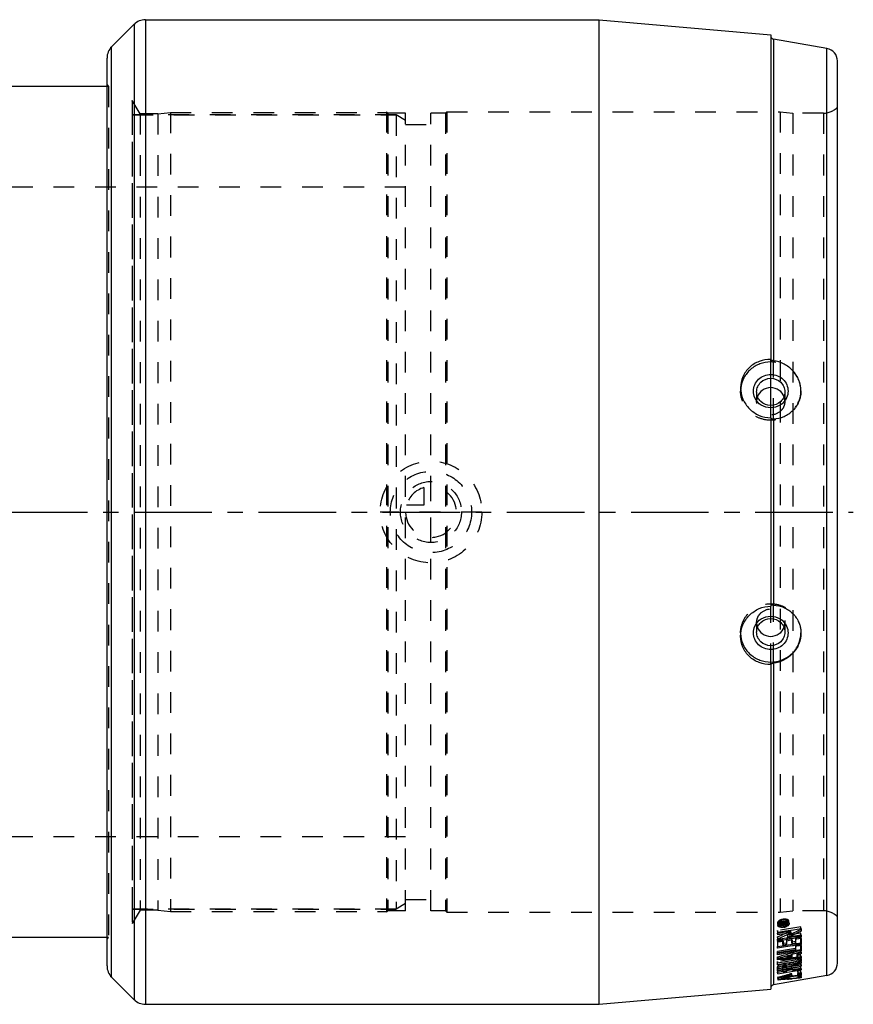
# Model space of a CAD drawing. Header units: millimetres. Extents: x 113 to 887, y 272 to 732.
# Tile 3 of 3: x 624 to 887, y 272 to 582. Entities that reach past the tile are written whole.
import ezdxf

# ---------------------------------------------------------------- set-up
doc = ezdxf.new("R2010")
doc.units = ezdxf.units.MM
doc.header["$LTSCALE"] = 65.185185
doc.linetypes.add('CENTER', pattern=[0.6, 0.375, -0.075, 0.075, -0.075])
doc.linetypes.add('HIDDEN', pattern=[0.2, 0.1, -0.1])
for name, color, linetype in [('FASEN', 7, 'CONTINUOUS'), ('KOERPER', 7, 'CONTINUOUS'), ('KONST.EL_MIT_GEO', 7, 'CONTINUOUS'), ('KURVEN', 7, 'CONTINUOUS'), ('L1', 7, 'CONTINUOUS')]:
    doc.layers.add(name, color=color, linetype=linetype)

msp = doc.modelspace()

# ---------------------------------------------------------------- linework, layer by layer
at = {"layer": 'FASEN', "color": 8, "linetype": 'HIDDEN'}
for p, q in [((660, 552), (743, 552)), ((746, 550.27), (743, 552)), ((743, 552), (743, 302)), ((660, 302), (743, 302)), ((746, 303.73), (743, 302))]:
    msp.add_line(p, q, dxfattribs=at)
at = {"layer": 'KOERPER', "color": 7, "linetype": 'Continuous'}
for p, q in [((652, 561), (620, 561)), ((652, 293), (348, 293))]:
    msp.add_line(p, q, dxfattribs=at)
at = {"layer": 'KOERPER', "color": 8, "linetype": 'HIDDEN'}
for p, q in [((652.48, 561), (652, 561)), ((652.48, 293), (652, 293))]:
    msp.add_line(p, q, dxfattribs=at)
at = {"layer": 'KOERPER', "color": 2, "linetype": 'CENTER'}
msp.add_line((861, 456.85), (861, 472.12), dxfattribs=at)
at = {"layer": 'KONST.EL_MIT_GEO', "color": 7, "linetype": 'Continuous'}
for p, q in [((660.54, 580.54), (653.46, 573.46)), ((660.54, 580.54), (660.54, 273.46)), ((664.07, 582), (807, 582)), ((664.07, 582), (664.07, 272)), ((807, 582), (861, 577.28)), ((807, 272), (807, 582)), ((861, 577.28), (861, 474.89)), ((878.69, 572.94), (861.83, 575.91)), ((861.83, 575.91), (861.83, 474.61)), ((653.46, 280.54), (653.46, 573.46)), ((878.69, 281.06), (878.69, 572.94)), ((652, 284.07), (652, 569.93)), ((882, 285), (882, 569)), ((861, 456.64), (861, 397.36)), ((861.83, 456.32), (861.83, 397.68)), ((861, 379.11), (861, 276.72)), ((861.83, 379.39), (861.83, 278.09)), ((866.43, 297.42), (866.31, 297.98)), ((864.44, 294.79), (863.21, 294.6)), ((863.21, 294.47), (863.21, 294.6)), ((863.23, 294.45), (867.32, 295.09)), ((863.54, 297.41), (863.65, 296.87)), ((864.06, 296.79), (864.06, 296.99)), ((864.39, 296.84), (864.06, 296.79)), ((864.34, 296.97), (864.3, 297.21)), ((864.34, 297.04), (864.34, 296.97)), ((864.53, 297), (864.34, 296.97)), ((864.71, 296.89), (864.39, 296.84)), ((865.67, 294.98), (864.44, 294.79)), ((864.48, 297.13), (864.46, 297.25)), ((864.76, 297.31), (864.48, 297.26)), ((864.76, 297.17), (864.48, 297.13)), ((864.71, 297.03), (864.53, 297)), ((864.9, 297.05), (864.71, 297.03)), ((865.36, 296.99), (864.71, 296.89)), ((864.76, 297.17), (864.73, 297.3)), ((864.9, 297.12), (864.86, 297.33)), ((864.9, 297.05), (864.9, 297.12)), ((865.08, 297.28), (865.24, 297.32)), ((865.18, 297.1), (865.15, 297.29)), ((865.27, 297.19), (865.18, 297.16)), ((865.18, 297.16), (865.18, 297.1)), ((865.32, 297.12), (865.18, 297.1)), ((865.24, 297.32), (865.39, 297.36)), ((865.6, 297.27), (865.27, 297.19)), ((865.59, 297.16), (865.32, 297.12)), ((865.69, 297.04), (865.36, 296.99)), ((865.39, 297.36), (865.55, 297.4)), ((865.55, 297.4), (865.7, 297.44)), ((866.01, 297.22), (865.59, 297.16)), ((866.01, 297.38), (865.6, 297.27)), ((868.14, 295.36), (865.67, 294.98)), ((866.01, 297.09), (865.69, 297.04)), ((865.7, 297.44), (865.86, 297.48)), ((865.86, 297.48), (866.02, 297.52)), ((866.01, 297.38), (865.99, 297.52)), ((866.01, 297.09), (865.99, 297.22)), ((866.02, 297.52), (866.01, 297.38)), ((866.01, 297.22), (866.01, 297.09)), ((867.44, 294.49), (867.32, 295.09)), ((868.12, 294.54), (869.06, 294.96)), ((869.37, 295.55), (868.14, 295.36)), ((870.48, 295.73), (869.37, 295.55)), ((870.47, 295.58), (870.47, 295.73)), ((870.6, 295.75), (870.48, 295.73)), ((870.6, 295.75), (870.59, 294.99)), ((863.19, 291.93), (863.2, 292.29)), ((864.43, 292.13), (863.19, 291.93)), ((863.75, 291.67), (863.19, 291.58)), ((863.19, 291.36), (863.19, 291.58)), ((863.2, 293.83), (863.21, 294.47)), ((864.62, 294.05), (863.2, 293.83)), ((863.2, 292.53), (863.2, 292.65)), ((863.2, 292.29), (863.2, 292.53)), ((863.22, 292.5), (870.47, 293.66)), ((864.03, 291.71), (863.75, 291.67)), ((864.86, 291.85), (864.03, 291.71)), ((865.66, 292.33), (864.43, 292.13)), ((867.44, 294.49), (864.62, 294.05)), ((864.76, 291.11), (864.76, 291.83)), ((865.08, 293.47), (865.55, 293.67)), ((866.46, 292.45), (865.66, 292.33)), ((866.04, 290.78), (866.05, 291.92)), ((866.88, 292.05), (866.05, 291.92)), ((866.35, 293.15), (866.24, 293.72)), ((866.82, 293.36), (866.35, 293.15)), ((867.06, 293.27), (866.35, 293.15)), ((866.89, 292.52), (866.46, 292.45)), ((867.75, 293.76), (866.82, 293.36)), ((867.72, 292.19), (866.88, 292.05)), ((868.12, 292.72), (866.89, 292.52)), ((866.96, 294.29), (867.44, 294.49)), ((867.76, 293.38), (867.06, 293.27)), ((867.62, 291.57), (867.62, 292.17)), ((867.72, 292.19), (867.71, 291.05)), ((869.17, 293.6), (867.76, 293.38)), ((869.35, 292.91), (868.12, 292.72)), ((869.18, 292.54), (868.91, 292.49)), ((869.88, 293.71), (869.17, 293.6)), ((869.74, 292.63), (869.18, 292.54)), ((870.58, 293.11), (869.35, 292.91)), ((870.02, 292.67), (869.74, 292.63)), ((870.58, 293.82), (869.88, 293.71)), ((870.58, 292.76), (870.02, 292.67)), ((870.47, 293.66), (870.47, 293.81)), ((870.47, 291.36), (870.47, 292.74)), ((870.58, 293.82), (870.58, 293.11)), ((864.41, 289.86), (863.18, 289.66)), ((868.89, 289.13), (863.18, 288.19)), ((870.56, 288.81), (863.18, 287.59)), ((863.19, 290.18), (870.47, 291.36)), ((863.2, 288.08), (870.47, 289.28)), ((865.65, 290.06), (864.41, 289.86)), ((866.04, 290.78), (864.86, 290.59)), ((867.82, 290.41), (865.65, 290.06)), ((868.9, 291.24), (867.71, 291.05)), ((868.11, 290.46), (867.82, 290.41)), ((868.84, 290.58), (868.11, 290.46)), ((869, 290.61), (868.84, 290.58)), ((869.05, 290.29), (868.9, 290.27)), ((869.34, 290.66), (869, 290.61)), ((869.17, 290.31), (869.05, 290.29)), ((869.73, 290.4), (869.17, 290.31)), ((870.57, 290.86), (869.34, 290.66)), ((869.55, 288.14), (870.47, 288.39)), ((870.01, 290.45), (869.73, 290.4)), ((869.74, 288.29), (870.41, 288.48)), ((870.57, 290.54), (870.01, 290.45)), ((870.41, 288.48), (870.56, 288.52)), ((870.47, 289.28), (870.47, 290.52)), ((870.47, 288.39), (870.47, 288.49)), ((870.56, 288.52), (870.56, 287.92)), ((863.09, 286.44), (863.91, 286.49)), ((863.17, 286.48), (864.81, 286.93)), ((863.17, 285.98), (863.17, 286.48)), ((870.56, 286.21), (863.17, 284.97)), ((864.81, 286.08), (863.17, 285.98)), ((870.56, 285.72), (863.17, 284.48)), ((863.18, 287.59), (863.18, 288.19)), ((863.91, 286.49), (864.73, 286.55)), ((865.63, 286.13), (864.81, 286.08)), ((866.45, 286.19), (865.63, 286.13)), ((866.21, 286.73), (866.12, 287.2)), ((866.37, 286.65), (868.01, 286.76)), ((866.45, 287.38), (867.28, 287.61)), ((867.27, 286.24), (866.45, 286.19)), ((868.09, 286.3), (867.27, 286.24)), ((867.28, 287.61), (868.1, 287.84)), ((867.45, 286.81), (867.7, 286.82)), ((867.5, 287.58), (867.62, 287.61)), ((867.7, 287.14), (867.62, 287.61)), ((867.7, 286.82), (867.7, 287.14)), ((868.01, 286.76), (868.83, 286.82)), ((868.92, 286.35), (868.09, 286.3)), ((868.1, 287.84), (868.92, 288.06)), ((868.83, 286.82), (869.65, 286.88)), ((868.92, 288.06), (869.74, 288.29)), ((870.56, 286.46), (868.92, 286.35)), ((869.29, 288.07), (869.55, 288.14)), ((869.38, 287.6), (869.29, 288.07)), ((869.29, 287.4), (869.29, 287.77)), ((869.38, 287.6), (869.37, 286.93)), ((869.37, 286.93), (869.97, 286.97)), ((869.57, 287.65), (869.38, 287.6)), ((869.38, 285.13), (870.42, 285.45)), ((870.56, 287.92), (869.57, 287.65)), ((869.65, 286.88), (870.47, 286.93)), ((869.97, 286.97), (870.47, 287)), ((870.42, 285.45), (870.56, 285.49)), ((870.47, 287), (870.56, 287.01)), ((870.47, 286.93), (870.47, 286.99)), ((870.56, 287.01), (870.56, 286.46)), ((870.56, 286.21), (870.56, 285.72)), ((870.56, 285.49), (870.56, 284.98)), ((863.17, 284.48), (863.17, 284.97)), ((863.18, 282.8), (870.57, 284.06)), ((863.18, 283.32), (864.83, 283.61)), ((863.18, 282.8), (863.18, 283.34)), ((863.18, 282.59), (864.85, 282.88)), ((863.18, 282.47), (863.18, 282.59)), ((863.25, 282.17), (864.82, 282.44)), ((864.85, 283.51), (864.76, 284.12)), ((864.76, 284), (864.76, 284.12)), ((864.76, 282.78), (864.76, 282.86)), ((864.85, 283.51), (866.03, 283.71)), ((864.85, 283.63), (864.85, 283.51)), ((864.85, 282.88), (864.85, 282.77)), ((864.86, 282.23), (865.45, 282.34)), ((865.45, 282.34), (866.04, 282.44)), ((866.03, 283.83), (865.94, 284.32)), ((866.03, 283.71), (866.03, 283.83)), ((866.04, 283.81), (867.69, 284.1)), ((866.04, 283.02), (866.6, 283.11)), ((866.1, 282.67), (867.67, 282.94)), ((866.1, 282.09), (866.2, 282.1)), ((866.2, 282.1), (866.88, 282.22)), ((866.6, 283.11), (867.61, 283.29)), ((866.88, 282.22), (868.11, 282.43)), ((867.01, 284.43), (868.19, 284.78)), ((867.61, 283.29), (867.71, 283.3)), ((867.71, 283.99), (867.62, 284.64)), ((867.71, 283.99), (870.56, 284.48)), ((868.66, 284.42), (867.71, 284.14)), ((867.71, 284.14), (867.71, 284.02)), ((867.71, 282.73), (868.19, 282.81)), ((868.11, 282.43), (869.34, 282.65)), ((868.19, 284.78), (868.59, 284.9)), ((868.19, 282.81), (868.67, 282.89)), ((868.59, 284.9), (868.98, 285.01)), ((869.13, 284.56), (868.66, 284.42)), ((868.67, 282.89), (869.14, 282.97)), ((868.98, 285.01), (869.38, 285.13)), ((870.56, 284.98), (869.13, 284.56)), ((869.14, 282.97), (870.57, 283.22)), ((869.34, 282.65), (870.57, 282.86)), ((870.56, 284.48), (870.57, 284.06)), ((870.57, 283.22), (870.57, 282.86)), ((660.54, 273.46), (653.46, 280.54)), ((878.69, 281.06), (861.83, 278.09)), ((863.19, 281.58), (864.42, 281.8)), ((863.42, 279.67), (863.4, 279.78)), ((863.41, 279.78), (863.81, 279.89)), ((864.13, 279.73), (863.42, 279.67)), ((863.81, 279.89), (864.48, 280.08)), ((864.84, 279.78), (864.13, 279.73)), ((864.42, 281.8), (864.92, 281.88)), ((864.51, 279.92), (864.48, 280.08)), ((865.19, 280.11), (864.51, 279.92)), ((865.56, 279.84), (864.84, 279.78)), ((864.92, 281.88), (865.02, 281.9)), ((865, 280.23), (865.79, 280.46)), ((865.02, 281.9), (865.65, 282.01)), ((866.27, 279.9), (865.56, 279.84)), ((865.65, 282.01), (866.1, 282.09)), ((865.65, 280), (866.22, 280.05)), ((865.79, 280.46), (866.19, 280.57)), ((866.19, 280.57), (866.98, 280.8)), ((867.56, 280.78), (867.54, 280.9)), ((868.41, 280.1), (867.7, 280.03)), ((867.93, 280.19), (868.5, 280.24)), ((869.13, 280.17), (868.41, 280.1)), ((869.7, 280.22), (869.13, 280.17)), ((869.61, 281.67), (869.61, 281.74)), ((869.61, 281.65), (869.61, 281.67)), ((869.63, 280.53), (869.63, 280.57)), ((869.84, 280.24), (869.7, 280.22)), ((869.84, 280.24), (869.78, 280.6)), ((807, 272), (861, 276.72)), ((664.07, 272), (807, 272))]:
    msp.add_line(p, q, dxfattribs=at)
at = {"layer": 'KONST.EL_MIT_GEO', "color": 8, "linetype": 'HIDDEN'}
for p, q in [((652, 561.5), (652.48, 561)), ((652.48, 561), (652.48, 293)), ((660, 556), (659.96, 556.6)), ((659.96, 556.6), (659.96, 297.4)), ((662.42, 552.35), (659.96, 556.6)), ((660, 298), (660, 556)), ((743, 552), (660, 552)), ((668, 552.35), (662.42, 552.35)), ((662.42, 552.35), (662.42, 301.65)), ((668, 552.35), (672, 552.8)), ((668, 552.35), (668, 301.65)), ((672, 552.8), (740, 552.8)), ((672, 552.8), (672, 301.2)), ((740.45, 552.55), (740, 553)), ((740, 553), (740, 301)), ((746, 552.55), (740.45, 552.55)), ((740.45, 552.55), (740.45, 301.45)), ((746, 301.45), (746, 552.55)), ((758.55, 552.55), (754, 552.55)), ((754, 301.45), (754, 552.55)), ((759, 553), (758.55, 552.55)), ((758.55, 552.55), (758.55, 301.45)), ((759, 553), (864, 553)), ((759, 553), (759, 301)), ((864, 553), (868, 552.55)), ((864, 553), (864, 301)), ((877.57, 552.55), (868, 552.55)), ((868, 552.55), (868, 301.45)), ((877.57, 552.55), (877.57, 301.45)), ((746, 549), (754, 549)), ((746, 529.3), (592, 529.3)), ((861, 456.64), (861, 474.89)), ((861.83, 456.32), (861.83, 474.61)), ((851.5, 466.11), (851.5, 465.06)), ((870.5, 465.15), (870.5, 465.06)), ((856.55, 464.8), (856.55, 461.85)), ((865.45, 464.8), (865.45, 461.85)), ((861, 379.11), (861, 397.36)), ((861.83, 379.39), (861.83, 397.68)), ((856.55, 392.15), (856.55, 389.2)), ((865.45, 392.15), (865.45, 389.2)), ((851.5, 388.94), (851.5, 387.89)), ((870.5, 388.94), (870.5, 388.85)), ((746, 324.7), (254, 324.7)), ((746, 305), (754, 305)), ((662.42, 301.65), (659.96, 297.4)), ((743, 302), (660, 302)), ((668, 301.65), (662.42, 301.65)), ((668, 301.65), (672, 301.2)), ((672, 301.2), (740, 301.2)), ((740.45, 301.45), (740, 301)), ((746, 301.45), (740.45, 301.45)), ((758.55, 301.45), (754, 301.45)), ((759, 301), (758.55, 301.45)), ((759, 301), (864, 301)), ((864, 301), (868, 301.45)), ((877.57, 301.45), (868, 301.45)), ((660, 298), (659.96, 297.4)), ((863.92, 297.47), (865.87, 297.77)), ((864.06, 296.99), (863.92, 297.68)), ((863.92, 297.68), (863.92, 297.47)), ((864.76, 297.74), (864.2, 297.65)), ((864.3, 297.21), (864.2, 297.72)), ((864.2, 297.65), (864.2, 297.72)), ((864.62, 298), (864.34, 297.96)), ((864.48, 297.26), (864.34, 297.96)), ((864.34, 297.81), (864.62, 297.86)), ((864.46, 297.25), (864.34, 297.81)), ((864.76, 297.31), (864.62, 298)), ((864.73, 297.3), (864.62, 297.86)), ((864.86, 297.33), (864.76, 297.81)), ((864.76, 297.81), (864.76, 297.74)), ((865.87, 298.22), (864.94, 297.97)), ((865.08, 297.28), (864.94, 297.97)), ((865.87, 297.91), (865.04, 297.78)), ((865.04, 297.85), (865.22, 297.9)), ((865.15, 297.29), (865.04, 297.85)), ((865.04, 297.78), (865.04, 297.85)), ((865.22, 297.9), (865.5, 297.97)), ((865.5, 297.97), (865.59, 298)), ((865.59, 298), (865.69, 298.02)), ((865.69, 298.02), (865.78, 298.05)), ((865.78, 298.05), (865.87, 298.07)), ((866.02, 297.52), (865.87, 298.22)), ((865.87, 298.07), (865.87, 298.22)), ((865.99, 297.52), (865.87, 298.07)), ((866.01, 297.22), (865.87, 297.91)), ((865.87, 297.77), (865.87, 297.91)), ((865.99, 297.22), (865.87, 297.77)), ((866.31, 297.98), (866.29, 298.11)), ((866.84, 297.51), (866.7, 298.19)), ((863.09, 297.47), (863.23, 296.78)), ((870.47, 296.36), (863.09, 295.21)), ((863.21, 294.6), (863.09, 295.21)), ((863.09, 295.21), (863.09, 294.43)), ((863.51, 297.55), (863.54, 297.41)), ((864.06, 296.79), (863.92, 297.47)), ((864.9, 297.05), (864.9, 297.12)), ((870.6, 295.75), (870.47, 296.36)), ((870.47, 295.73), (870.47, 296.36)), ((870.59, 294.99), (870.47, 295.58)), ((652, 292.5), (652.48, 293)), ((863.09, 294.43), (863.23, 294.45)), ((863.2, 293.83), (863.09, 294.43)), ((863.2, 292.65), (863.09, 293.22)), ((863.09, 293.22), (863.09, 292.48)), ((863.09, 292.48), (863.22, 292.5)), ((863.19, 291.93), (863.09, 292.48)), ((864.76, 292.39), (863.09, 292.12)), ((863.19, 291.58), (863.09, 292.12)), ((863.09, 292.12), (863.09, 290.16)), ((864.86, 291.85), (864.76, 292.39)), ((864.76, 291.83), (864.76, 292.39)), ((867.62, 292.73), (865.94, 292.46)), ((866.05, 291.92), (865.94, 292.46)), ((865.94, 292.46), (865.94, 291.3)), ((870.47, 294.39), (866.24, 293.72)), ((867.72, 292.19), (867.62, 292.73)), ((867.62, 292.17), (867.62, 292.73)), ((868.8, 291.76), (867.62, 291.57)), ((867.71, 291.05), (867.62, 291.57)), ((870.47, 293.3), (868.8, 293.03)), ((868.91, 292.49), (868.8, 293.03)), ((868.8, 293.03), (868.8, 291.76)), ((868.9, 291.24), (868.8, 291.76)), ((870.58, 293.82), (870.47, 294.39)), ((870.47, 293.81), (870.47, 294.39)), ((870.58, 293.11), (870.47, 293.66)), ((870.58, 292.76), (870.47, 293.3)), ((870.47, 292.74), (870.47, 293.3)), ((863.09, 290.16), (863.19, 290.18)), ((863.18, 289.66), (863.09, 290.16)), ((868.8, 289.61), (863.09, 288.67)), ((863.18, 288.19), (863.09, 288.67)), ((863.09, 288.67), (863.09, 288.07)), ((865.94, 291.3), (864.76, 291.11)), ((864.86, 290.59), (864.76, 291.11)), ((866.04, 290.78), (865.94, 291.3)), ((870.47, 291.04), (868.8, 290.77)), ((868.9, 290.27), (868.8, 290.77)), ((868.8, 290.77), (868.8, 289.61)), ((868.89, 289.13), (868.8, 289.61)), ((870.57, 290.86), (870.47, 291.36)), ((870.57, 290.54), (870.47, 291.04)), ((870.47, 290.52), (870.47, 291.04)), ((870.56, 288.81), (870.47, 289.28)), ((870.56, 288.52), (870.47, 288.99)), ((870.47, 288.49), (870.47, 288.99)), ((870.56, 287.92), (870.47, 288.39)), ((863.09, 288.07), (863.2, 288.08)), ((863.18, 287.59), (863.09, 288.07)), ((863.17, 286.48), (863.09, 286.95)), ((863.09, 286.95), (863.09, 286.44)), ((870.47, 286.68), (863.09, 285.44)), ((863.17, 285.98), (863.09, 286.44)), ((863.17, 284.97), (863.09, 285.44)), ((863.09, 285.44), (863.09, 284.95)), ((867.62, 287.61), (867.62, 287.29)), ((867.7, 286.82), (867.62, 287.29)), ((869.29, 287.77), (869.29, 288.07)), ((869.37, 286.93), (869.29, 287.4)), ((869.52, 285.19), (870.47, 285.47)), ((870.56, 287.01), (870.47, 287.48)), ((870.47, 286.99), (870.47, 287.48)), ((870.56, 286.46), (870.47, 286.93)), ((870.56, 286.21), (870.47, 286.68)), ((870.47, 286.2), (870.47, 286.68)), ((870.56, 285.72), (870.47, 286.2)), ((870.56, 285.49), (870.47, 285.97)), ((870.47, 285.47), (870.47, 285.97)), ((870.56, 284.98), (870.47, 285.47)), ((863.09, 284.95), (863.17, 284.97)), ((863.17, 284.48), (863.09, 284.95)), ((863.18, 283.34), (863.09, 283.84)), ((863.09, 283.84), (863.09, 283.31)), ((864.76, 283.4), (863.09, 283.11)), ((863.09, 283.31), (863.18, 283.32)), ((863.18, 282.8), (863.09, 283.31)), ((863.18, 282.59), (863.09, 283.11)), ((863.09, 283.11), (863.09, 282.14)), ((863.09, 282.14), (863.25, 282.17)), ((863.19, 281.58), (863.09, 282.14)), ((865.94, 284.21), (864.76, 284)), ((864.85, 282.88), (864.76, 283.4)), ((864.76, 282.86), (864.76, 283.4)), ((865.94, 282.98), (864.76, 282.78)), ((864.86, 282.23), (864.76, 282.78)), ((864.82, 282.44), (866.1, 282.67)), ((864.83, 283.61), (866.04, 283.81)), ((865.94, 284.32), (865.94, 284.21)), ((867.62, 283.82), (865.94, 283.54)), ((866.04, 283.02), (865.94, 283.54)), ((865.94, 283.54), (865.94, 282.98)), ((866.04, 282.44), (865.94, 282.98)), ((866.03, 283.71), (866.03, 283.83)), ((867.01, 284.43), (866.92, 284.91)), ((870.47, 284.98), (867.62, 284.49)), ((867.62, 284.64), (868.25, 284.82)), ((867.62, 284.49), (867.62, 284.64)), ((867.71, 283.3), (867.62, 283.82)), ((867.62, 283.27), (867.62, 283.82)), ((870.47, 283.76), (867.62, 283.27)), ((867.71, 282.73), (867.62, 283.27)), ((867.67, 282.94), (870.47, 283.42)), ((867.69, 284.1), (870.47, 284.57)), ((868.25, 284.82), (868.88, 285)), ((868.88, 285), (869.52, 285.19)), ((869.61, 281.74), (869.5, 282.37)), ((869.5, 282.37), (869.5, 281.67)), ((870.56, 284.48), (870.47, 284.98)), ((870.47, 284.57), (870.47, 284.98)), ((870.57, 284.06), (870.47, 284.57)), ((870.57, 283.22), (870.47, 283.76)), ((870.47, 283.42), (870.47, 283.76)), ((870.57, 282.86), (870.47, 283.42)), ((870.58, 281.91), (870.47, 282.54)), ((870.47, 281.84), (870.47, 282.54)), ((863.09, 280.42), (863.22, 279.69)), ((863.41, 279.78), (863.29, 280.51)), ((863.29, 280.41), (864, 280.48)), ((864, 280.48), (864.41, 280.52)), ((864.48, 280.08), (864.38, 280.65)), ((864.41, 280.52), (864.71, 280.54)), ((864.71, 280.54), (865.42, 280.61)), ((865.4, 280.92), (866.08, 281.1)), ((865.42, 280.61), (866.13, 280.69)), ((866.13, 280.69), (866.84, 280.76)), ((866.98, 280.8), (866.86, 281.48)), ((867.1, 281.38), (867.44, 281.47)), ((867.54, 280.9), (867.44, 281.47)), ((867.76, 280.88), (867.64, 281.56)), ((869.62, 280.96), (869.5, 281.67)), ((869.63, 280.57), (869.5, 281.34)), ((869.5, 281.34), (869.5, 281.16)), ((869.64, 280.34), (869.5, 281.16)), ((869.61, 281.07), (869.69, 281.08)), ((869.78, 280.6), (869.69, 281.08)), ((870.6, 281.13), (870.47, 281.84)), ((870.61, 280.74), (870.47, 281.51)), ((870.47, 281.25), (870.47, 281.51)), ((870.62, 280.41), (870.47, 281.25))]:
    msp.add_line(p, q, dxfattribs=at)
at = {"layer": 'KONST.EL_MIT_GEO', "color": 7, "linetype": 'Continuous'}
for centre, radius, start, end in [((664.07, 577), 5, 90, 135), ((862, 576.9), 1, 197.7778, 260), ((657, 569.93), 5, 135, 180), ((878, 569), 4, 0, 80), ((861.72, 458.89), 2.57, 269.7695, 272.2987), ((862.55, 373.77), 5.67, 97.3184, 98.4779), ((865.29, 295.14), 2.88, 113.7225, 118.3098), ((865.48, 294.73), 3.34, 109.7223, 113.7528), ((865.58, 294.44), 3.65, 106.0714, 109.7387), ((865.62, 294.32), 3.77, 102.4607, 106.0896), ((865.47, 295.01), 2.86, 98.6537, 104.3699), ((865.6, 294.39), 3.7, 100.2408, 102.4649), ((865.58, 294.51), 3.58, 98.608, 100.2399), ((865.57, 294.55), 3.53, 94.6927, 98.6012), ((865.45, 295.13), 2.73, 94.1712, 98.62), ((865.57, 294.64), 3.44, 90.9133, 94.7108), ((865.56, 294.93), 3.16, 87.0006, 90.9328), ((865.59, 295.35), 2.73, 82.6141, 87.0235), ((866.37, 297.4), 0.483, 26.185, 32.9925), ((866.44, 297.42), 0.413, 11.4872, 26.1848), ((863.63, 296.86), 0.41, 191.465, 207.0462), ((863.69, 296.89), 0.475, 207.0258, 213.2066), ((865.11, 295.83), 1.96, 117.3257, 121.7415), ((864.88, 296.5), 0.814, 91.6966, 98.6764), ((864.6, 299.26), 2.83, 274.429, 278.7261), ((864.59, 299.37), 2.94, 278.7469, 283.0143), ((864.45, 300.04), 3.82, 278.7587, 282.4416), ((864.58, 299.42), 2.99, 282.9835, 286.9985), ((864.43, 300.15), 3.93, 282.4238, 285.9012), ((864.64, 299.22), 2.78, 286.9694, 291.1162), ((864.47, 300.01), 3.79, 285.883, 289.4091), ((864.76, 298.9), 2.43, 291.1007, 295.7959), ((864.59, 299.68), 3.44, 289.3903, 293.2939), ((596.36, 912.18), 674.78, 293.57566, 293.74985), ((588.48, 930.05), 694.31, 293.83562, 293.96299), ((564.09, 988.04), 756.99, 293.27402, 293.42915), ((557.34, 1003.62), 773.97, 293.46741, 293.58153), ((562.66, 1001.07), 770.31, 293.33276, 293.44819), ((657, 284.07), 5, 180, 225), ((1131.72, 284.04), 268.55, 180.3346, 180.5247), ((866.85, 276.01), 8.44, 99.8866, 103.9556), ((866.63, 279.37), 5.07, 88.3423, 91.1209), ((878, 285), 4, 280, 360), ((846.42, 527.97), 248.71, 274.1711, 274.4339), ((780.84, 580.96), 312.45, 285.6628, 285.8565), ((779.94, 584.12), 315.74, 285.8566, 286.1127), ((846.25, 530.15), 250.9, 274.5651, 274.9567), ((844.56, 531.03), 252.06, 274.9404, 275.2663), ((846.05, 532.42), 253.18, 275.0866, 275.3459), ((972.76, 283.22), 103.16, 180.8733, 181.1651), ((947.23, 282.71), 77.63, 181.1736, 181.291), ((907.04, 281.66), 37.43, 181.7247, 182.0118), ((975.49, 283.43), 104.92, 180.8323, 181.2572), ((905.63, 281.76), 35.03, 181.6581, 182.1983), ((862, 277.1), 1, 100, 162.2222), ((664.07, 277), 5, 225, 270)]:
    msp.add_arc(centre, radius, start, end, dxfattribs=at)
at = {"layer": 'KONST.EL_MIT_GEO', "color": 8, "linetype": 'HIDDEN'}
for centre, radius, start, end in [((862, 576.9), 1, 180, 197.7778), ((877.57, 558.55), 6, 270, 317.5458), ((860.27, 465.06), 8.77, 177.2686, 179.9971), ((860.38, 465.06), 8.88, 173.6498, 177.2673), ((860.27, 388.94), 8.77, 180.0029, 182.7311), ((860.38, 388.94), 8.88, 182.7332, 186.7445), ((877.57, 295.45), 6, 42.4542, 90), ((864.38, 297.34), 0.959, 135.8876, 140.2213), ((865.17, 296.2), 2.35, 111.5872, 116.3702), ((865.3, 295.92), 2.65, 94.0139, 98.6182), ((866.28, 298.11), 0.433, 0.2697, 11.5535), ((590.31, 916.6), 680.45, 293.63296, 294.02235), ((864.36, 300.36), 3.48, 271.1664, 274.9223), ((864.35, 300.47), 3.59, 274.9045, 278.7372), ((864.34, 300.55), 3.68, 278.7481, 281.2926), ((864.32, 300.68), 3.8, 281.2861, 283.7103), ((864.33, 300.64), 3.76, 283.6864, 288.507), ((864.4, 300.42), 3.53, 288.5168, 291.0539), ((864.49, 300.19), 3.29, 291.0491, 293.6924), ((864.61, 299.91), 2.98, 293.6839, 296.5163), ((229.14, 2594.07), 2392.64, 285.36436, 285.54787), ((612.96, 1148.26), 899.92, 286.39178, 286.62753), ((791.84, 550.2), 279, 284.8376, 285.5979), ((844.45, 507.69), 227.92, 275.0166, 276.3084), ((794.4, 547.2), 275.59, 284.7111, 284.9302), ((793.43, 550.83), 279.35, 285.0754, 285.2922), ((842.66, 509.29), 229.8, 276.0394, 276.3981), ((842.49, 510.83), 231.35, 276.3981, 276.7331), ((862, 277.1), 1, 162.2222, 180)]:
    msp.add_arc(centre, radius, start, end, dxfattribs=at)
at = {"layer": 'KONST.EL_MIT_GEO', "color": 7, "linetype": 'Continuous'}
for points, knots in [([(861, 474.99), (859.77, 475.02), (857.31, 474.62), (854.14, 472.7), (851.99, 469.71), (851.5, 467.3), (851.5, 466.11)], [0, 0, 0, 0, 0.255264, 0.505623, 0.752535, 1, 1, 1, 1]), ([(861.83, 474.61), (861.63, 474.63), (861.38, 474.67), (861, 474.8), (861, 474.89)], [0, 0, 0, 0, 0.676878, 1, 1, 1, 1]), ([(870.5, 465.15), (870.5, 466.29), (870.04, 468.61), (868.13, 471.6), (865.28, 473.75), (862.99, 474.46), (861.83, 474.61)], [0, 0, 0, 0, 0.245917, 0.495578, 0.748025, 1, 1, 1, 1]), ([(861, 474.24), (859.85, 474.24), (857.53, 473.83), (854.53, 472.05), (852.36, 469.35), (851.68, 467.15), (851.55, 466.04)], [0, 0, 0, 0, 0.25367, 0.505297, 0.753813, 1, 1, 1, 1]), ([(855.55, 465.06), (855.55, 465.75), (855.84, 467.14), (857.45, 469.46), (861, 470.9), (864.55, 469.46), (866.16, 467.14), (866.45, 465.75), (866.45, 465.06)], [0, 0, 0, 0, 0.124157, 0.249478, 0.5, 0.750522, 0.875843, 1, 1, 1, 1]), ([(856.55, 464.8), (856.55, 465.36), (856.79, 466.5), (858.1, 468.4), (861, 469.57), (863.9, 468.4), (865.21, 466.5), (865.45, 465.36), (865.45, 464.8)], [0, 0, 0, 0, 0.124157, 0.249478, 0.5, 0.750522, 0.875843, 1, 1, 1, 1]), ([(851.5, 466.11), (851.5, 464.9), (852.01, 462.44), (854.13, 459.33), (857.27, 457.21), (859.76, 456.67), (861, 456.64)], [0, 0, 0, 0, 0.245834, 0.495714, 0.747838, 1, 1, 1, 1]), ([(861.83, 456.32), (862.97, 456.37), (865.26, 456.88), (868.14, 458.84), (870.06, 461.74), (870.5, 464.02), (870.5, 465.15)], [0, 0, 0, 0, 0.252836, 0.502753, 0.751108, 1, 1, 1, 1]), ([(865.98, 462.92), (865.56, 462), (864.11, 460.38), (861, 459.51), (857.89, 460.38), (856.44, 462), (856.02, 462.92)], [0, 0, 0, 0, 0.247858, 0.5, 0.752142, 1, 1, 1, 1]), ([(865.45, 464.8), (865.45, 464.24), (865.21, 463.11), (863.9, 461.21), (861, 460.04), (858.1, 461.21), (856.79, 463.11), (856.55, 464.24), (856.55, 464.8)], [0, 0, 0, 0, 0.124157, 0.249478, 0.5, 0.750522, 0.875843, 1, 1, 1, 1]), ([(861, 456.54), (861, 456.46), (861.32, 456.33), (861.54, 456.32), (861.71, 456.32)], [0, 0, 0, 0, 0.324319, 1, 1, 1, 1]), ([(851.5, 387.89), (851.5, 389.1), (852.01, 391.56), (854.13, 394.67), (857.27, 396.79), (859.76, 397.33), (861, 397.36)], [0, 0, 0, 0, 0.245834, 0.495713, 0.747838, 1, 1, 1, 1]), ([(861.83, 397.68), (861.63, 397.69), (861.38, 397.68), (861, 397.55), (861, 397.46)], [0, 0, 0, 0, 0.675903, 1, 1, 1, 1]), ([(861.83, 397.68), (862.97, 397.63), (865.26, 397.12), (868.14, 395.16), (870.06, 392.26), (870.5, 389.98), (870.5, 388.85)], [0, 0, 0, 0, 0.252837, 0.502754, 0.75111, 1, 1, 1, 1]), ([(856.02, 391.08), (856.44, 392), (857.89, 393.62), (861, 394.49), (864.11, 393.62), (865.56, 392), (865.98, 391.08)], [0, 0, 0, 0, 0.247858, 0.5, 0.752142, 1, 1, 1, 1]), ([(856.55, 389.2), (856.55, 389.76), (856.79, 390.89), (858.1, 392.79), (861, 393.96), (863.9, 392.79), (865.21, 390.89), (865.45, 389.76), (865.45, 389.2)], [0, 0, 0, 0, 0.124157, 0.249478, 0.5, 0.750522, 0.875843, 1, 1, 1, 1]), ([(861, 379.01), (859.77, 378.98), (857.31, 379.38), (854.14, 381.3), (851.99, 384.29), (851.5, 386.7), (851.5, 387.89)], [0, 0, 0, 0, 0.255263, 0.505622, 0.752535, 1, 1, 1, 1]), ([(851.56, 387.9), (851.69, 386.8), (852.38, 384.6), (854.55, 381.93), (857.55, 380.17), (859.85, 379.76), (861, 379.76)], [0, 0, 0, 0, 0.246195, 0.494725, 0.74635, 1, 1, 1, 1]), ([(866.45, 388.94), (866.45, 388.25), (866.16, 386.86), (864.55, 384.54), (861, 383.1), (857.45, 384.54), (855.84, 386.86), (855.55, 388.25), (855.55, 388.94)], [0, 0, 0, 0, 0.124157, 0.249478, 0.5, 0.750522, 0.875843, 1, 1, 1, 1]), ([(865.45, 389.2), (865.45, 388.64), (865.21, 387.5), (863.9, 385.6), (861, 384.43), (858.1, 385.6), (856.79, 387.5), (856.55, 388.64), (856.55, 389.2)], [0, 0, 0, 0, 0.124157, 0.249478, 0.5, 0.750522, 0.875843, 1, 1, 1, 1]), ([(861, 379.76), (862.23, 379.76), (864.72, 380.23), (867.87, 382.26), (870, 385.31), (870.5, 387.74), (870.5, 388.94)], [0, 0, 0, 0, 0.253989, 0.505664, 0.753985, 1, 1, 1, 1]), ([(870.5, 388.85), (870.5, 387.71), (870.04, 385.39), (868.13, 382.4), (865.28, 380.25), (862.99, 379.54), (861.83, 379.39)], [0, 0, 0, 0, 0.245917, 0.495578, 0.748025, 1, 1, 1, 1]), ([(861, 379.11), (861, 379.19), (861.32, 379.32), (861.54, 379.35), (861.71, 379.38)], [0, 0, 0, 0, 0.322899, 1, 1, 1, 1]), ([(866.42, 297.42), (866.41, 297.5), (866.27, 297.71), (865.83, 297.86), (865.46, 297.87), (865.25, 297.86)], [0, 0, 0, 0, 0.174254, 0.526674, 1, 1, 1, 1]), ([(863.23, 296.78), (863.22, 296.83), (863.22, 297.08), (863.39, 297.29), (863.54, 297.41)], [0, 0, 0, 0, 0.211371, 1, 1, 1, 1]), ([(864.35, 296.22), (864.28, 296.23), (864.03, 296.24), (863.78, 296.3), (863.61, 296.38)], [0, 0, 0, 0, 0.279361, 1, 1, 1, 1]), ([(864.08, 297.5), (864.05, 297.48), (863.92, 297.39), (863.8, 297.28), (863.74, 297.19)], [0, 0, 0, 0, 0.280271, 1, 1, 1, 1]), ([(863.75, 296.69), (863.78, 296.66), (863.92, 296.54), (864.12, 296.48), (864.26, 296.46)], [0, 0, 0, 0, 0.209617, 1, 1, 1, 1]), ([(864.06, 296.99), (864.06, 297.01), (864.1, 297.12), (864.21, 297.18), (864.29, 297.21)], [0, 0, 0, 0, 0.184933, 1, 1, 1, 1]), ([(864.39, 297.1), (864.38, 297.09), (864.35, 297.08), (864.37, 297.06), (864.38, 297.06)], [0, 0, 0, 0, 0.560498, 1, 1, 1, 1]), ([(864.9, 297.12), (864.9, 297.15), (864.84, 297.18), (864.8, 297.16), (864.79, 297.16)], [0, 0, 0, 0, 0.61503, 1, 1, 1, 1]), ([(865.82, 296.7), (865.91, 296.74), (866.15, 296.88), (866.4, 297.12), (866.43, 297.32)], [0, 0, 0, 0, 0.315335, 1, 1, 1, 1]), ([(866.84, 297.51), (866.86, 297.44), (866.83, 297.11), (866.55, 296.87), (866.33, 296.73)], [0, 0, 0, 0, 0.20016, 1, 1, 1, 1]), ([(870.58, 292.76), (870.58, 292.6), (870.57, 291.96), (870.57, 291.33), (870.57, 290.86)], [0, 0, 0, 0, 0.25701, 1, 1, 1, 1]), ([(863.18, 289.66), (863.18, 289.8), (863.19, 290.37), (863.19, 290.93), (863.19, 291.36)], [0, 0, 0, 0, 0.243719, 1, 1, 1, 1]), ([(870.57, 290.54), (870.57, 290.39), (870.56, 289.81), (870.56, 289.24), (870.56, 288.81)], [0, 0, 0, 0, 0.257813, 1, 1, 1, 1]), ([(863.18, 283.34), (863.18, 283.44), (863.41, 283.68), (863.65, 283.8), (863.82, 283.87)], [0, 0, 0, 0, 0.355637, 1, 1, 1, 1]), ([(864.77, 284.15), (864.77, 284.14), (864.76, 284.14), (864.76, 284.13), (864.76, 284.12)], [0, 0, 0, 0, 0.539921, 1, 1, 1, 1]), ([(864.86, 283.65), (864.86, 283.65), (864.85, 283.64), (864.85, 283.63), (864.85, 283.63)], [0, 0, 0, 0, 0.539012, 1, 1, 1, 1]), ([(866.03, 283.83), (866.03, 283.89), (865.77, 283.93), (865.49, 283.9), (865.14, 283.81), (864.91, 283.73), (864.86, 283.65)], [0, 0, 0, 0, 0.14016, 0.449386, 0.789579, 1, 1, 1, 1]), ([(865.4, 284.33), (865.5, 284.34), (865.87, 284.4), (866.25, 284.44), (866.54, 284.44)], [0, 0, 0, 0, 0.26144, 1, 1, 1, 1]), ([(865.94, 284.32), (865.94, 284.35), (865.89, 284.38), (865.86, 284.39), (865.84, 284.39)], [0, 0, 0, 0, 0.636506, 1, 1, 1, 1]), ([(863.22, 279.69), (863.21, 279.71), (863.31, 279.74), (863.36, 279.77), (863.41, 279.78)], [0, 0, 0, 0, 0.293284, 1, 1, 1, 1]), ([(863.42, 279.67), (863.37, 279.67), (863.32, 279.67), (863.22, 279.67), (863.22, 279.69)], [0, 0, 0, 0, 0.707303, 1, 1, 1, 1]), ([(866.98, 280.8), (867.14, 280.85), (867.4, 280.9), (867.62, 280.9), (867.75, 280.9), (867.76, 280.88)], [0, 0, 0, 0, 0.64474, 0.898247, 1, 1, 1, 1]), ([(867.76, 280.88), (867.76, 280.86), (867.67, 280.82), (867.61, 280.8), (867.56, 280.78)], [0, 0, 0, 0, 0.295482, 1, 1, 1, 1]), ([(869.61, 281.74), (869.61, 281.76), (869.67, 281.79), (869.82, 281.86), (870.09, 281.92), (870.37, 281.95), (870.52, 281.95), (870.58, 281.93), (870.58, 281.91)], [0, 0, 0, 0, 0.054265, 0.166898, 0.51178, 0.850102, 0.955034, 1, 1, 1, 1]), ([(869.61, 281.65), (869.67, 281.66), (869.92, 281.68), (870.18, 281.73), (870.37, 281.79)], [0, 0, 0, 0, 0.224578, 1, 1, 1, 1]), ([(870.6, 281.13), (870.6, 281.11), (870.53, 281.09), (870.39, 281.03), (870.12, 280.97), (869.84, 280.94), (869.69, 280.93), (869.62, 280.95), (869.62, 280.96)], [0, 0, 0, 0, 0.050504, 0.162174, 0.509698, 0.852293, 0.957901, 1, 1, 1, 1]), ([(869.63, 280.57), (869.63, 280.6), (869.75, 280.62), (869.89, 280.68), (870.12, 280.72), (870.29, 280.74), (870.37, 280.75)], [0, 0, 0, 0, 0.104848, 0.3484, 0.676727, 1, 1, 1, 1]), ([(870.62, 280.41), (870.62, 280.39), (870.48, 280.37), (870.34, 280.31), (870.09, 280.27), (869.93, 280.24), (869.84, 280.24)], [0, 0, 0, 0, 0.104509, 0.355401, 0.686766, 1, 1, 1, 1]), ([(870.37, 281.79), (870.38, 281.79), (870.41, 281.81), (870.47, 281.82), (870.47, 281.84)], [0, 0, 0, 0, 0.390597, 1, 1, 1, 1]), ([(870.37, 280.75), (870.43, 280.76), (870.48, 280.76), (870.61, 280.77), (870.61, 280.74)], [0, 0, 0, 0, 0.724028, 1, 1, 1, 1])]:
    msp.add_open_spline(points, degree=3, knots=knots, dxfattribs=at)
at = {"layer": 'KONST.EL_MIT_GEO', "color": 8, "linetype": 'HIDDEN'}
for points, knots in [([(870.5, 465.06), (870.5, 466.26), (870, 468.69), (867.87, 471.74), (864.72, 473.77), (862.23, 474.24), (861, 474.24)], [0, 0, 0, 0, 0.246015, 0.494336, 0.746011, 1, 1, 1, 1]), ([(870.5, 465.06), (870.5, 463.87), (870, 461.44), (867.87, 458.39), (864.71, 456.36), (861, 455.65), (857.29, 456.36), (854.13, 458.39), (852, 461.44), (851.5, 463.87), (851.5, 465.06)], [0, 0, 0, 0, 0.123008, 0.247168, 0.373006, 0.5, 0.626994, 0.752832, 0.876992, 1, 1, 1, 1]), ([(865.45, 461.85), (865.45, 461.29), (865.21, 460.15), (863.9, 458.26), (861, 457.09), (858.1, 458.26), (856.79, 460.15), (856.55, 461.29), (856.55, 461.85)], [0, 0, 0, 0, 0.124157, 0.249479, 0.5, 0.750521, 0.875843, 1, 1, 1, 1]), ([(851.5, 388.94), (851.5, 390.13), (852, 392.56), (854.13, 395.61), (857.29, 397.64), (861, 398.35), (864.71, 397.64), (867.87, 395.61), (870, 392.56), (870.5, 390.13), (870.5, 388.94)], [0, 0, 0, 0, 0.123008, 0.247168, 0.373006, 0.5, 0.626994, 0.752832, 0.876992, 1, 1, 1, 1]), ([(856.55, 392.15), (856.55, 392.71), (856.79, 393.85), (858.1, 395.74), (861, 396.91), (863.9, 395.74), (865.21, 393.85), (865.45, 392.71), (865.45, 392.15)], [0, 0, 0, 0, 0.124157, 0.249479, 0.5, 0.750521, 0.875843, 1, 1, 1, 1]), ([(864.9, 298.76), (864.65, 298.72), (864.17, 298.59), (863.49, 298.27), (863.03, 297.76), (863.09, 297.47)], [0, 0, 0, 0, 0.321493, 0.613223, 1, 1, 1, 1]), ([(864.12, 298.3), (864.08, 298.28), (863.93, 298.2), (863.78, 298.1), (863.7, 298)], [0, 0, 0, 0, 0.273046, 1, 1, 1, 1]), ([(864.34, 297.96), (864.24, 297.94), (864.08, 297.89), (863.92, 297.75), (863.92, 297.68)], [0, 0, 0, 0, 0.596366, 1, 1, 1, 1]), ([(864.25, 297.79), (864.24, 297.78), (864.21, 297.77), (864.23, 297.75), (864.24, 297.74)], [0, 0, 0, 0, 0.559403, 1, 1, 1, 1]), ([(864.94, 297.97), (864.92, 297.98), (864.82, 298.01), (864.7, 298.01), (864.62, 298)], [0, 0, 0, 0, 0.213836, 1, 1, 1, 1]), ([(864.76, 297.81), (864.76, 297.83), (864.7, 297.87), (864.66, 297.85), (864.65, 297.84)], [0, 0, 0, 0, 0.619418, 1, 1, 1, 1]), ([(866.7, 298.19), (866.68, 298.31), (866.45, 298.62), (865.77, 298.82), (865.21, 298.81), (864.9, 298.76)], [0, 0, 0, 0, 0.173644, 0.530728, 1, 1, 1, 1]), ([(864.9, 297.13), (865.09, 297.16), (865.45, 297.26), (865.98, 297.49), (866.33, 297.88), (866.28, 298.11)], [0, 0, 0, 0, 0.322481, 0.614587, 1, 1, 1, 1]), ([(866.19, 298.29), (866.15, 298.34), (865.83, 298.57), (865.42, 298.59), (865.11, 298.57)], [0, 0, 0, 0, 0.194151, 1, 1, 1, 1]), ([(866.28, 298.11), (866.28, 298.12), (866.27, 298.15), (866.26, 298.18), (866.26, 298.19)], [0, 0, 0, 0, 0.496794, 1, 1, 1, 1]), ([(863.51, 297.55), (863.53, 297.46), (863.7, 297.22), (864.23, 297.08), (864.66, 297.09), (864.9, 297.13)], [0, 0, 0, 0, 0.172435, 0.528771, 1, 1, 1, 1]), ([(865.94, 297.24), (865.98, 297.27), (866.15, 297.35), (866.3, 297.46), (866.4, 297.55)], [0, 0, 0, 0, 0.268832, 1, 1, 1, 1]), ([(866.92, 284.91), (866.54, 284.95), (865.7, 284.9), (864.54, 284.67), (863.66, 284.36), (863.21, 284.07), (863.09, 283.91), (863.09, 283.84)], [0, 0, 0, 0, 0.282227, 0.60314, 0.864939, 0.949351, 1, 1, 1, 1]), ([(864.84, 284.21), (864.82, 284.2), (864.8, 284.18), (864.78, 284.16), (864.77, 284.15)], [0, 0, 0, 0, 0.567187, 1, 1, 1, 1]), ([(865.33, 284.37), (865.28, 284.36), (865.11, 284.33), (864.94, 284.27), (864.84, 284.21)], [0, 0, 0, 0, 0.292786, 1, 1, 1, 1]), ([(865.84, 284.39), (865.81, 284.4), (865.64, 284.41), (865.47, 284.39), (865.33, 284.37)], [0, 0, 0, 0, 0.19576, 1, 1, 1, 1]), ([(870.47, 282.54), (870.47, 282.55), (870.41, 282.57), (870.26, 282.57), (869.98, 282.54), (869.71, 282.48), (869.56, 282.42), (869.5, 282.39), (869.5, 282.37)], [0, 0, 0, 0, 0.04339, 0.148744, 0.488468, 0.834368, 0.946912, 1, 1, 1, 1]), ([(863.29, 280.51), (863.24, 280.49), (863.19, 280.47), (863.08, 280.44), (863.09, 280.42)], [0, 0, 0, 0, 0.712058, 1, 1, 1, 1]), ([(863.09, 280.42), (863.09, 280.4), (863.19, 280.41), (863.24, 280.41), (863.29, 280.41)], [0, 0, 0, 0, 0.287006, 1, 1, 1, 1]), ([(867.64, 281.56), (867.63, 281.59), (867.5, 281.58), (867.35, 281.57), (867.1, 281.53), (866.94, 281.5), (866.86, 281.48)], [0, 0, 0, 0, 0.099595, 0.35274, 0.681126, 1, 1, 1, 1]), ([(867.44, 281.47), (867.49, 281.49), (867.54, 281.51), (867.64, 281.54), (867.64, 281.56)], [0, 0, 0, 0, 0.709954, 1, 1, 1, 1]), ([(869.5, 281.67), (869.5, 281.67), (869.53, 281.64), (869.57, 281.65), (869.61, 281.65)], [0, 0, 0, 0, 0.09928, 1, 1, 1, 1]), ([(870.47, 281.51), (870.47, 281.53), (870.4, 281.53), (870.32, 281.53), (870.16, 281.51), (869.98, 281.48), (869.81, 281.44), (869.65, 281.41), (869.57, 281.38), (869.5, 281.36), (869.5, 281.34)], [0, 0, 0, 0, 0.039248, 0.146034, 0.305235, 0.492162, 0.681009, 0.841795, 0.952853, 1, 1, 1, 1]), ([(869.94, 281.12), (869.99, 281.12), (870.14, 281.15), (870.29, 281.18), (870.4, 281.21)], [0, 0, 0, 0, 0.292025, 1, 1, 1, 1]), ([(870.4, 281.21), (870.42, 281.22), (870.44, 281.23), (870.47, 281.24), (870.47, 281.25)], [0, 0, 0, 0, 0.708331, 1, 1, 1, 1])]:
    msp.add_open_spline(points, degree=3, knots=knots, dxfattribs=at)
at = {"layer": 'KONST.EL_MIT_GEO', "color": 7, "linetype": 'Continuous'}
for points in [[(856.02, 462.92), (855.71, 463.59), (855.55, 464.33), (855.55, 465.06)], [(858.34, 465.3), (857.67, 464.82), (857.11, 464.1), (856.82, 463.32)], [(863.66, 465.3), (862.9, 465.84), (861, 466.46), (859.1, 465.84), (858.34, 465.3)], [(865.18, 463.32), (864.89, 464.1), (864.33, 464.82), (863.66, 465.3)], [(866.45, 465.06), (866.45, 464.33), (866.29, 463.59), (865.98, 462.92)], [(855.55, 388.94), (855.55, 389.67), (855.71, 390.41), (856.02, 391.08)], [(856.82, 390.68), (857.11, 389.9), (857.67, 389.18), (858.34, 388.7)], [(863.66, 388.7), (864.33, 389.18), (864.89, 389.9), (865.18, 390.68)], [(865.98, 391.08), (866.29, 390.41), (866.45, 389.67), (866.45, 388.94)], [(858.34, 388.7), (859.1, 388.16), (861, 387.54), (862.9, 388.16), (863.66, 388.7)], [(863.74, 297.57), (863.8, 297.61), (863.86, 297.65), (863.92, 297.68)], [(864.44, 297.67), (864.36, 297.64), (864.29, 297.61), (864.21, 297.57)], [(864.76, 297.78), (864.65, 297.75), (864.54, 297.72), (864.44, 297.67)], [(865.94, 298.06), (866.06, 298.05), (866.19, 298.02), (866.31, 297.98)], [(866.31, 297.98), (866.41, 297.95), (866.51, 297.9), (866.6, 297.84)], [(866.4, 297.55), (866.49, 297.63), (866.57, 297.72), (866.63, 297.82)], [(866.6, 297.84), (866.67, 297.79), (866.73, 297.73), (866.78, 297.66)], [(863.48, 296.45), (863.41, 296.5), (863.34, 296.56), (863.3, 296.63)], [(863.31, 297.15), (863.41, 297.07), (863.51, 297.02), (863.63, 296.98)], [(863.61, 296.38), (863.57, 296.4), (863.52, 296.42), (863.48, 296.45)], [(863.54, 297.41), (863.6, 297.47), (863.67, 297.53), (863.74, 297.57)], [(863.65, 296.97), (863.64, 296.94), (863.64, 296.9), (863.65, 296.87)], [(863.74, 297.19), (863.69, 297.12), (863.66, 297.05), (863.65, 296.97)], [(863.65, 296.87), (863.66, 296.83), (863.67, 296.8), (863.68, 296.77)], [(863.68, 296.77), (863.7, 296.74), (863.72, 296.71), (863.75, 296.69)], [(864.26, 296.46), (864.45, 296.43), (864.64, 296.43), (864.82, 296.44)], [(864.29, 297.21), (864.35, 297.24), (864.42, 297.25), (864.48, 297.26)], [(865.03, 296.26), (864.81, 296.23), (864.58, 296.21), (864.35, 296.22)], [(864.48, 297.13), (864.45, 297.12), (864.42, 297.11), (864.39, 297.1)], [(864.86, 297.32), (864.94, 297.32), (865.01, 297.31), (865.08, 297.28)], [(866.33, 296.73), (866.21, 296.65), (866.08, 296.58), (865.94, 296.52)], [(866.43, 297.32), (866.43, 297.35), (866.43, 297.39), (866.42, 297.42)], [(870.59, 294.99), (870.12, 294.78), (869.65, 294.58), (869.18, 294.37)], [(864.86, 291.85), (864.86, 291.43), (864.86, 291.01), (864.86, 290.59)], [(868.9, 291.24), (868.9, 291.66), (868.9, 292.08), (868.91, 292.49)], [(868.89, 289.13), (868.89, 289.51), (868.89, 289.89), (868.9, 290.27)], [(864.73, 286.55), (865.27, 286.58), (865.82, 286.62), (866.37, 286.65)], [(864.81, 286.93), (865.36, 287.08), (865.91, 287.23), (866.45, 287.38)], [(866.12, 287.2), (866.58, 287.33), (867.04, 287.45), (867.5, 287.58)], [(867.7, 287.14), (867.2, 287), (866.71, 286.87), (866.21, 286.73)], [(866.21, 286.73), (866.62, 286.76), (867.04, 286.78), (867.45, 286.81)], [(863.82, 283.87), (863.97, 283.94), (864.12, 284), (864.28, 284.05)], [(864.28, 284.05), (864.45, 284.11), (864.63, 284.16), (864.81, 284.2)], [(864.85, 282.77), (864.85, 282.59), (864.86, 282.41), (864.86, 282.23)], [(866.04, 282.44), (866.04, 282.63), (866.04, 282.82), (866.04, 283.02)], [(866.78, 284.44), (866.86, 284.44), (866.94, 284.43), (867.01, 284.43)], [(867.71, 283.3), (867.71, 283.11), (867.71, 282.92), (867.71, 282.73)], [(864.48, 280.08), (864.66, 280.13), (864.83, 280.18), (865, 280.23)]]:
    msp.add_open_spline(points, degree=3, dxfattribs=at)
at = {"layer": 'KONST.EL_MIT_GEO', "color": 8, "linetype": 'HIDDEN'}
for points in [[(856.82, 463.32), (856.64, 462.86), (856.55, 462.35), (856.55, 461.85)], [(865.45, 461.85), (865.45, 462.35), (865.36, 462.86), (865.18, 463.32)], [(856.55, 392.15), (856.55, 391.65), (856.64, 391.14), (856.82, 390.68)], [(865.18, 390.68), (865.36, 391.14), (865.45, 391.65), (865.45, 392.15)], [(863.55, 297.81), (863.52, 297.73), (863.5, 297.64), (863.51, 297.55)], [(863.65, 297.95), (863.61, 297.91), (863.58, 297.86), (863.55, 297.81)], [(864.34, 297.81), (864.31, 297.81), (864.28, 297.8), (864.25, 297.79)], [(864.9, 298.54), (864.69, 298.51), (864.49, 298.46), (864.3, 298.38)], [(866.26, 298.19), (866.24, 298.23), (866.22, 298.26), (866.19, 298.29)], [(866.63, 297.82), (866.65, 297.86), (866.67, 297.9), (866.68, 297.94)], [(866.68, 297.94), (866.7, 298), (866.71, 298.05), (866.71, 298.11)], [(863.09, 297.47), (863.1, 297.42), (863.12, 297.37), (863.15, 297.32)], [(863.15, 297.32), (863.17, 297.29), (863.2, 297.25), (863.23, 297.22)], [(863.23, 297.22), (863.25, 297.19), (863.28, 297.17), (863.31, 297.15)], [(863.63, 296.98), (863.77, 296.94), (863.91, 296.91), (864.06, 296.89)], [(864.06, 296.89), (864.18, 296.88), (864.31, 296.88), (864.43, 296.88)], [(867.62, 287.29), (867.12, 287.26), (866.62, 287.23), (866.12, 287.2)], [(870.47, 287.48), (870.08, 287.45), (869.68, 287.42), (869.29, 287.4)], [(869.69, 281.08), (869.78, 281.09), (869.86, 281.1), (869.94, 281.12)]]:
    msp.add_open_spline(points, degree=3, dxfattribs=at)
at = {"layer": 'KURVEN', "color": 8, "linetype": 'HIDDEN'}
for p, q in [((751.8, 434.69), (751.8, 429.2)), ((754, 417.4), (754, 435)), ((751.8, 429.2), (746.31, 429.2)), ((770, 427), (738, 427))]:
    msp.add_line(p, q, dxfattribs=at)
for radius in [16, 12.8, 9.6]:
    msp.add_circle((754, 427), radius, dxfattribs=at)
for start, end in [(180, 90), (105.962, 164.038)]:
    msp.add_arc((754, 427), 8, start, end, dxfattribs=at)
at = {"layer": 'L1', "color": 2, "linetype": 'CENTER'}
msp.add_line((113, 427), (887, 427), dxfattribs=at)

doc.saveas('drawing.dxf')
